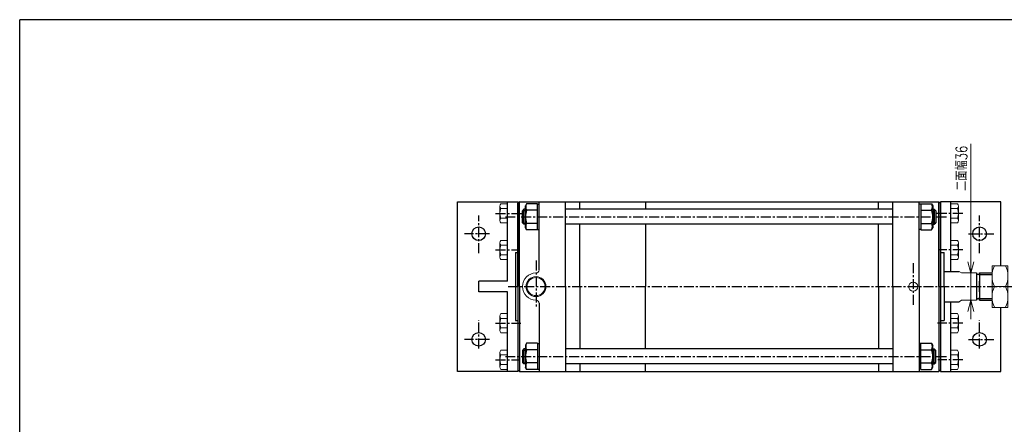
# Model space of a CAD drawing. Header units: millimetres. Extents: x -985 to 985, y -705 to 705.
# Tile 2 of 3: x -985 to 320, y 169 to 705. Entities that reach past the tile are written whole.
import ezdxf
from ezdxf.enums import TextEntityAlignment as Align

# ---------------------------------------------------------------- set-up
doc = ezdxf.new("R2010")
doc.units = ezdxf.units.MM
doc.header["$LTSCALE"] = 0.416667
doc.linetypes.add('CENTER', pattern=[50.8, 31.75, -6.35, 6.35, -6.35])
doc.layers.add('ZUWAKU', color=7, linetype='Continuous')
doc.styles.add('dcStyle0', font='txt.shx', dxfattribs={"width": 0.8, "bigfont": 'bigfont'})

# ---------------------------------------------------------------- blocks, each defined once
blk = doc.blocks.new('DC_GROUP_Φ200_1')
at = {"color": 4, "linetype": 'Continuous', "lineweight": 18}
for p, q in [((276, 369.3), (272, 384.3)), ((280, 384.3), (276, 369.3)), ((276, 369.3), (276, 384.3))]:
    blk.add_line(p, q, dxfattribs=at)
blk = doc.blocks.new('DC_GROUP_Φ200_2')
at = {"color": 4, "linetype": 'Continuous', "lineweight": 18}
for p, q in [((272, 318.3), (276, 333.3)), ((276, 333.3), (280, 318.3)), ((276, 333.3), (276, 318.3))]:
    blk.add_line(p, q, dxfattribs=at)
blk = doc.blocks.new('DC_GROUP_Φ200_13')
at = {"color": 4, "linetype": 'Continuous', "lineweight": 25}
for p, q in [((-313, 276.1), (-314.7, 273.3)), ((-298.7, 276.1), (-313, 276.1)), ((-298.7, 276.1), (-298.7, 241.5)), ((-298.7, 275.7), (-298.7, 241.9)), ((-298.7, 275.7), (-296.6, 275.7)), ((-314.7, 273.3), (-314.7, 244.3)), ((-298.7, 267.5), (-313, 267.5)), ((-298.7, 250.1), (-313, 250.1)), ((-313, 241.5), (-314.7, 244.3)), ((-298.7, 241.5), (-313, 241.5)), ((-298.7, 241.9), (-296.6, 241.9))]:
    blk.add_line(p, q, dxfattribs=at)
for centre, radius, start, end in [((-305.5, 271.8), 8.66, 150, 210), ((-290.8, 258.8), 23.8, 158.7017, 201.2983), ((-305.5, 245.8), 8.66, 150, 210)]:
    blk.add_arc(centre, radius, start, end, dxfattribs=at)
blk = doc.blocks.new('DC_GROUP_Φ200_14')
at = {"color": 4, "linetype": 'Continuous', "lineweight": 25}
for p, q in [((209.5, 275.7), (207.4, 275.7)), ((209.5, 241.5), (209.5, 276.1)), ((209.5, 276.1), (223.9, 276.1)), ((209.5, 241.9), (209.5, 275.7)), ((223.9, 276.1), (225.5, 273.3)), ((209.5, 267.5), (223.9, 267.5)), ((225.5, 244.3), (225.5, 273.3)), ((209.5, 250.1), (223.9, 250.1)), ((209.5, 241.9), (207.4, 241.9)), ((209.5, 241.5), (223.9, 241.5)), ((223.9, 241.5), (225.5, 244.3))]:
    blk.add_line(p, q, dxfattribs=at)
for centre, radius, start, end in [((216.4, 271.8), 8.66, 330, 30), ((201.7, 258.8), 23.8, 338.7017, 21.2983), ((216.4, 245.8), 8.66, 330, 30)]:
    blk.add_arc(centre, radius, start, end, dxfattribs=at)
blk = doc.blocks.new('DC_GROUP_Φ200_15')
at = {"color": 4, "linetype": 'Continuous', "lineweight": 25}
for p, q in [((-313, 461.1), (-314.7, 458.3)), ((-314.7, 429.3), (-314.7, 458.3)), ((-298.7, 461.1), (-313, 461.1)), ((-298.7, 426.5), (-298.7, 461.1)), ((-298.7, 426.9), (-298.7, 460.7)), ((-298.7, 460.7), (-296.6, 460.7)), ((-298.7, 452.5), (-313, 452.5)), ((-298.7, 435.1), (-313, 435.1)), ((-313, 426.5), (-314.7, 429.3)), ((-298.7, 426.5), (-313, 426.5)), ((-298.7, 426.9), (-296.6, 426.9))]:
    blk.add_line(p, q, dxfattribs=at)
for centre, radius, start, end in [((-305.5, 456.8), 8.66, 150, 210), ((-290.8, 443.8), 23.8, 158.7017, 201.2983), ((-305.5, 430.8), 8.66, 150, 210)]:
    blk.add_arc(centre, radius, start, end, dxfattribs=at)
blk = doc.blocks.new('DC_GROUP_Φ200_16')
at = {"color": 4, "linetype": 'Continuous', "lineweight": 25}
for p, q in [((209.5, 460.7), (207.4, 460.7)), ((209.5, 461.1), (209.5, 426.5)), ((209.5, 461.1), (223.9, 461.1)), ((209.5, 460.7), (209.5, 426.9)), ((223.9, 461.1), (225.5, 458.3)), ((225.5, 458.3), (225.5, 429.3)), ((209.5, 452.5), (223.9, 452.5)), ((209.5, 435.1), (223.9, 435.1)), ((209.5, 426.9), (207.4, 426.9)), ((209.5, 426.5), (223.9, 426.5)), ((223.9, 426.5), (225.5, 429.3))]:
    blk.add_line(p, q, dxfattribs=at)
for centre, radius, start, end in [((216.4, 456.8), 8.66, 330, 30), ((201.7, 443.8), 23.8, 338.7017, 21.2983), ((216.4, 430.8), 8.66, 330, 30)]:
    blk.add_arc(centre, radius, start, end, dxfattribs=at)
blk = doc.blocks.new('DC_GROUP_Φ200_32')
at = {"color": 4, "linetype": 'Continuous', "lineweight": 13}
for p, q in [((325, 378.8), (304, 378.8)), ((304, 378.8), (304, 323.8)), ((325, 323.8), (325, 378.8)), ((307, 351.3), (322, 351.3)), ((304, 323.8), (325, 323.8))]:
    blk.add_line(p, q, dxfattribs=at)
for centre, start, end in [((336.6, 365.1), 155.068, 204.932), ((292.4, 365.1), 335.068, 24.932), ((336.6, 337.6), 155.068, 204.932), ((292.4, 337.6), 335.068, 24.932)]:
    blk.add_arc(centre, 32.6, start, end, dxfattribs=at)
blk = doc.blocks.new('DC_GROUP_Φ200_54')
at = {"color": 4, "linetype": 'Continuous', "lineweight": 13}
for p, q in [((-348.6, 263.8), (-348.6, 244.8)), ((-338.6, 267), (-347.3, 267)), ((-338.6, 267), (-338.6, 241.6)), ((-338.6, 260.7), (-347.3, 260.7)), ((-338.6, 248), (-347.3, 248)), ((-338.6, 241.6), (-347.3, 241.6))]:
    blk.add_line(p, q, dxfattribs=at)
for centre, radius, start, end in [((-344, 263.8), 4.6, 136.3665, 223.6335), ((-332.1, 254.3), 16.5, 157.363, 202.637), ((-344, 244.8), 4.6, 136.3665, 223.6335)]:
    blk.add_arc(centre, radius, start, end, dxfattribs=at)
blk = doc.blocks.new('DC_GROUP_Φ200_55')
at = {"color": 4, "linetype": 'Continuous', "lineweight": 13}
for p, q in [((-338.6, 315.5), (-347.3, 315.5)), ((-338.6, 315.5), (-338.6, 290.1)), ((-348.6, 312.3), (-348.6, 293.3)), ((-338.6, 309.2), (-347.3, 309.2)), ((-338.6, 296.5), (-347.3, 296.5)), ((-338.6, 290.1), (-347.3, 290.1))]:
    blk.add_line(p, q, dxfattribs=at)
for centre, radius, start, end in [((-344, 312.3), 4.6, 136.3665, 223.6335), ((-332.1, 302.8), 16.5, 157.363, 202.637), ((-344, 293.3), 4.6, 136.3665, 223.6335)]:
    blk.add_arc(centre, radius, start, end, dxfattribs=at)
blk = doc.blocks.new('DC_GROUP_Φ200_56')
at = {"color": 4, "linetype": 'Continuous', "lineweight": 13}
for p, q in [((-348.6, 409.3), (-348.6, 390.3)), ((-338.6, 412.5), (-347.3, 412.5)), ((-338.6, 406.2), (-347.3, 406.2)), ((-338.6, 412.5), (-338.6, 387.1)), ((-338.6, 393.5), (-347.3, 393.5)), ((-338.6, 387.1), (-347.3, 387.1))]:
    blk.add_line(p, q, dxfattribs=at)
for centre, radius, start, end in [((-344, 409.3), 4.6, 136.3665, 223.6335), ((-332.1, 399.8), 16.5, 157.363, 202.637), ((-344, 390.3), 4.6, 136.3665, 223.6335)]:
    blk.add_arc(centre, radius, start, end, dxfattribs=at)
blk = doc.blocks.new('DC_GROUP_Φ200_57')
at = {"color": 4, "linetype": 'Continuous', "lineweight": 13}
for p, q in [((-348.6, 457.8), (-348.6, 438.8)), ((-338.6, 461), (-347.3, 461)), ((-338.6, 461), (-338.6, 435.6)), ((-338.6, 454.7), (-347.3, 454.7)), ((-338.6, 442), (-347.3, 442)), ((-338.6, 435.6), (-347.3, 435.6))]:
    blk.add_line(p, q, dxfattribs=at)
for centre, radius, start, end in [((-344, 457.8), 4.6, 136.3665, 223.6335), ((-332.1, 448.3), 16.5, 157.363, 202.637), ((-344, 438.8), 4.6, 136.3665, 223.6335)]:
    blk.add_arc(centre, radius, start, end, dxfattribs=at)
blk = doc.blocks.new('DC_GROUP_Φ200_58')
at = {"color": 4, "linetype": 'Continuous', "lineweight": 13}
for p, q in [((249.4, 267), (258.2, 267)), ((249.4, 267), (249.4, 241.6)), ((259.4, 263.8), (259.4, 244.8)), ((249.4, 260.7), (258.2, 260.7)), ((249.4, 248), (258.2, 248)), ((249.4, 241.6), (258.2, 241.6))]:
    blk.add_line(p, q, dxfattribs=at)
for centre, radius, start, end in [((254.8, 263.8), 4.6, 316.3665, 43.6335), ((242.9, 254.3), 16.5, 337.363, 22.637), ((254.8, 244.8), 4.6, 316.3665, 43.6335)]:
    blk.add_arc(centre, radius, start, end, dxfattribs=at)
blk = doc.blocks.new('DC_GROUP_Φ200_59')
at = {"color": 4, "linetype": 'Continuous', "lineweight": 13}
for p, q in [((249.4, 315.5), (258.2, 315.5)), ((249.4, 315.5), (249.4, 290.1)), ((249.4, 309.2), (258.2, 309.2)), ((259.4, 312.3), (259.4, 293.3)), ((249.4, 296.5), (258.2, 296.5)), ((249.4, 290.1), (258.2, 290.1))]:
    blk.add_line(p, q, dxfattribs=at)
for centre, radius, start, end in [((254.8, 312.3), 4.6, 316.3665, 43.6335), ((242.9, 302.8), 16.5, 337.363, 22.637), ((254.8, 293.3), 4.6, 316.3665, 43.6335)]:
    blk.add_arc(centre, radius, start, end, dxfattribs=at)
blk = doc.blocks.new('DC_GROUP_Φ200_60')
at = {"color": 4, "linetype": 'Continuous', "lineweight": 13}
for p, q in [((249.4, 412.5), (258.2, 412.5)), ((249.4, 412.5), (249.4, 387.1)), ((249.4, 406.2), (258.2, 406.2)), ((259.4, 409.3), (259.4, 390.3)), ((249.4, 393.5), (258.2, 393.5)), ((249.4, 387.1), (258.2, 387.1))]:
    blk.add_line(p, q, dxfattribs=at)
for centre, radius, start, end in [((254.8, 409.3), 4.6, 316.3665, 43.6335), ((242.9, 399.8), 16.5, 337.363, 22.637), ((254.8, 390.3), 4.6, 316.3665, 43.6335)]:
    blk.add_arc(centre, radius, start, end, dxfattribs=at)
blk = doc.blocks.new('DC_GROUP_Φ200_61')
at = {"color": 4, "linetype": 'Continuous', "lineweight": 13}
for p, q in [((249.4, 461), (258.2, 461)), ((249.4, 461), (249.4, 435.6)), ((259.4, 457.8), (259.4, 438.8)), ((249.4, 454.7), (258.2, 454.7)), ((249.4, 442), (258.2, 442)), ((249.4, 435.6), (258.2, 435.6))]:
    blk.add_line(p, q, dxfattribs=at)
for centre, radius, start, end in [((254.8, 457.8), 4.6, 316.3665, 43.6335), ((242.9, 448.3), 16.5, 337.363, 22.637), ((254.8, 438.8), 4.6, 316.3665, 43.6335)]:
    blk.add_arc(centre, radius, start, end, dxfattribs=at)

msp = doc.modelspace()

# ---------------------------------------------------------------- linework, layer by layer
at = {"color": 4, "linetype": 'Continuous', "lineweight": 13}
for p, q in [((275.977, 540.484), (275.977, 369.309)), ((260.394, 371.309), (263.434, 369.309)), ((263.434, 369.309), (283.438, 369.309)), ((283.434, 369.309), (263.434, 369.309)), ((275.977, 333.309), (275.977, 369.309)), ((281.434, 369.309), (282.434, 369.309)), ((304.013, 369.309), (304.013, 333.309)), ((260.394, 331.309), (263.434, 333.309)), ((263.434, 333.309), (283.434, 333.309)), ((275.977, 308.309), (275.977, 333.309))]:
    msp.add_line(p, q, dxfattribs=at)
at = {"color": 4, "linetype": 'Continuous', "lineweight": 25}
for p, q in [((-404.566, 238.809), (-404.566, 463.809)), ((-404.566, 463.809), (-324.566, 463.809)), ((-338.566, 358.309), (-338.566, 463.809)), ((-322.566, 463.809), (-324.566, 461.809)), ((-324.566, 463.809), (-324.566, 238.809)), ((-324.566, 351.309), (-324.566, 461.809)), ((-322.566, 463.809), (233.434, 463.809)), ((-322.566, 351.309), (-322.566, 463.809)), ((-296.566, 373.309), (-296.566, 463.809)), ((-261.566, 351.309), (-261.566, 463.809)), ((-242.466, 453.809), (-242.466, 463.809)), ((-155.566, 463.809), (-155.566, 453.809)), ((153.334, 453.809), (153.334, 463.809)), ((172.434, 351.309), (172.434, 463.809)), ((207.434, 351.309), (207.434, 463.809)), ((233.434, 463.809), (235.434, 461.809)), ((233.434, 351.309), (233.434, 463.809)), ((315.434, 463.809), (235.434, 463.809)), ((235.434, 463.809), (235.434, 238.809)), ((235.434, 351.309), (235.434, 461.809)), ((249.434, 371.309), (249.434, 463.809)), ((315.434, 378.809), (315.434, 463.809)), ((-316.566, 453.809), (-318.566, 451.809)), ((-318.566, 435.809), (-318.566, 451.809)), ((-318.166, 452.209), (-314.666, 452.209)), ((-314.666, 453.809), (-316.566, 453.809)), ((-316.566, 433.809), (-316.566, 453.809)), ((172.434, 453.809), (-261.566, 453.809)), ((225.534, 453.809), (227.434, 453.809)), ((229.034, 452.209), (225.534, 452.209)), ((227.434, 453.809), (229.434, 451.809)), ((227.434, 453.809), (227.434, 433.809)), ((229.434, 451.809), (229.434, 435.809)), ((-316.566, 433.809), (-318.566, 435.809)), ((-318.166, 435.409), (-314.666, 435.409)), ((-314.666, 433.809), (-316.566, 433.809)), ((172.434, 433.809), (-261.566, 433.809)), ((-242.466, 351.309), (-242.466, 433.809)), ((-155.566, 433.809), (-155.566, 351.309)), ((153.334, 351.309), (153.334, 433.809)), ((229.034, 435.409), (225.534, 435.409)), ((225.534, 433.809), (227.434, 433.809)), ((227.434, 433.809), (229.434, 435.809)), ((-327.566, 396.309), (-327.566, 306.309)), ((-327.566, 396.309), (-324.566, 396.309)), ((235.434, 396.309), (240.434, 396.309)), ((240.434, 351.309), (240.434, 396.309)), ((240.434, 371.309), (260.394, 371.309)), ((283.434, 369.42), (283.434, 333.175)), ((287.434, 369.309), (304.013, 369.309)), ((287.434, 369.309), (287.434, 333.309)), ((287.434, 367.309), (304.013, 367.309)), ((-376.566, 344.309), (-376.566, 358.309)), ((-338.566, 358.309), (-376.566, 358.309)), ((287.434, 344.309), (287.434, 358.309)), ((-338.566, 344.309), (-376.566, 344.309)), ((-338.566, 238.809), (-338.566, 344.309)), ((-324.566, 351.309), (-324.566, 240.809)), ((-322.566, 351.309), (-322.566, 238.809)), ((-261.566, 351.309), (-261.566, 238.809)), ((-242.466, 351.309), (-242.466, 268.809)), ((-155.566, 268.809), (-155.566, 351.309)), ((153.334, 351.309), (153.334, 268.809)), ((172.434, 351.309), (172.434, 238.809)), ((207.434, 351.309), (207.434, 238.809)), ((233.434, 351.309), (233.434, 238.809)), ((235.434, 351.309), (235.434, 240.809)), ((240.434, 351.309), (240.434, 306.309)), ((-296.566, 329.309), (-296.566, 238.809)), ((240.434, 331.309), (260.394, 331.309)), ((249.434, 238.809), (249.434, 331.309)), ((287.434, 335.309), (304.013, 335.309)), ((287.434, 333.309), (304.013, 333.309)), ((315.434, 238.809), (315.434, 323.809)), ((-327.566, 306.309), (-324.566, 306.309)), ((235.434, 306.309), (240.434, 306.309)), ((-316.566, 268.809), (-318.566, 266.809)), ((-318.566, 266.809), (-318.566, 250.809)), ((-318.166, 267.209), (-314.666, 267.209)), ((-314.666, 268.809), (-316.566, 268.809)), ((-316.566, 268.809), (-316.566, 248.809)), ((172.434, 268.809), (-261.566, 268.809)), ((225.534, 268.809), (227.434, 268.809)), ((229.034, 267.209), (225.534, 267.209)), ((227.434, 268.809), (229.434, 266.809)), ((227.434, 248.809), (227.434, 268.809)), ((229.434, 250.809), (229.434, 266.809)), ((-316.566, 248.809), (-318.566, 250.809)), ((-318.166, 250.409), (-314.666, 250.409)), ((-314.666, 248.809), (-316.566, 248.809)), ((172.434, 248.809), (-261.566, 248.809)), ((-242.466, 248.809), (-242.466, 238.809)), ((-155.566, 238.809), (-155.566, 248.809)), ((153.334, 248.809), (153.334, 238.809)), ((229.034, 250.409), (225.534, 250.409)), ((225.534, 248.809), (227.434, 248.809)), ((227.434, 248.809), (229.434, 250.809)), ((-324.566, 238.809), (-404.566, 238.809)), ((-322.566, 238.809), (-324.566, 240.809)), ((-322.566, 238.809), (233.434, 238.809)), ((233.434, 238.809), (235.434, 240.809)), ((235.434, 238.809), (315.434, 238.809))]:
    msp.add_line(p, q, dxfattribs=at)
at = {"color": 4, "linetype": 'CENTER', "lineweight": 25}
for p, q in [((-376.566, 395.775), (-376.566, 445.575)), ((-354.286, 448.309), (-319.021, 448.309)), ((-341.212, 443.809), (243.625, 443.809)), ((265.154, 448.309), (229.888, 448.309)), ((287.434, 395.775), (287.434, 445.575)), ((-362.066, 421.309), (-395.501, 421.309)), ((272.934, 421.309), (306.369, 421.309)), ((-354.286, 399.809), (-322.621, 399.809)), ((265.154, 399.809), (233.488, 399.809)), ((-300.566, 385.934), (-300.566, 323.502)), ((199.434, 382.513), (199.434, 324.357)), ((-337.416, 351.309), (361.032, 351.309)), ((-376.566, 269.175), (-376.566, 306.975)), ((-354.286, 302.809), (-320.821, 302.809)), ((265.154, 302.809), (231.688, 302.809)), ((287.434, 269.175), (287.434, 306.975)), ((-362.066, 281.309), (-395.501, 281.309)), ((272.934, 281.309), (306.369, 281.309)), ((-354.286, 254.309), (-321.421, 254.309)), ((-341.212, 258.809), (243.625, 258.809)), ((265.154, 254.309), (232.288, 254.309))]:
    msp.add_line(p, q, dxfattribs=at)
at = {"color": 4, "linetype": 'Continuous', "lineweight": 25}
for centre in [(-376.566, 421.309), (287.434, 421.309), (-376.566, 281.309), (287.434, 281.309)]:
    msp.add_circle(centre, 9, dxfattribs=at)
at = {"color": 4, "linetype": 'Continuous', "lineweight": 13}
for centre, radius in [((-300.566, 351.309), 13.194), ((-300.566, 351.309), 11.994), ((199.434, 351.309), 6)]:
    msp.add_circle(centre, radius, dxfattribs=at)
for centre, radius, start, end in [((-300.566, 351.309), 18, 90, 270), ((-300.566, 373.309), 4, 270, 0), ((-300.566, 329.309), 4, 0, 90)]:
    msp.add_arc(centre, radius, start, end, dxfattribs=at)
at = {"color": 4, "linetype": 'Continuous', "lineweight": 25}
for centre, start, end in [((285.434, 369.309), 176.195233, 0), ((285.434, 333.309), 0, 180)]:
    msp.add_arc(centre, 2, start, end, dxfattribs=at)
at = {"layer": 'ZUWAKU', "color": 5, "linetype": 'Continuous', "lineweight": 25}
for p in [(-985, -673.75), (955, 705)]:
    msp.add_line(p, (-985, 705), dxfattribs=at)

# ---------------------------------------------------------------- block references
at = {"linetype": 'Continuous'}
for name in ['DC_GROUP_Φ200_57', 'DC_GROUP_Φ200_15', 'DC_GROUP_Φ200_16', 'DC_GROUP_Φ200_61', 'DC_GROUP_Φ200_56', 'DC_GROUP_Φ200_60', 'DC_GROUP_Φ200_1', 'DC_GROUP_Φ200_32', 'DC_GROUP_Φ200_2', 'DC_GROUP_Φ200_55', 'DC_GROUP_Φ200_59', 'DC_GROUP_Φ200_13', 'DC_GROUP_Φ200_14', 'DC_GROUP_Φ200_54', 'DC_GROUP_Φ200_58']:
    msp.add_blockref(name, (0, 0), dxfattribs=at)

# ---------------------------------------------------------------- texts
at = {"color": 4, "style": 'dcStyle0', "width": 0.714286}
msp.add_text('二面幅36', height=15, rotation=90, dxfattribs=at).set_placement((270.977, 478.12), (270.977, 538.12), align=Align.FIT)

doc.saveas('drawing.dxf')
